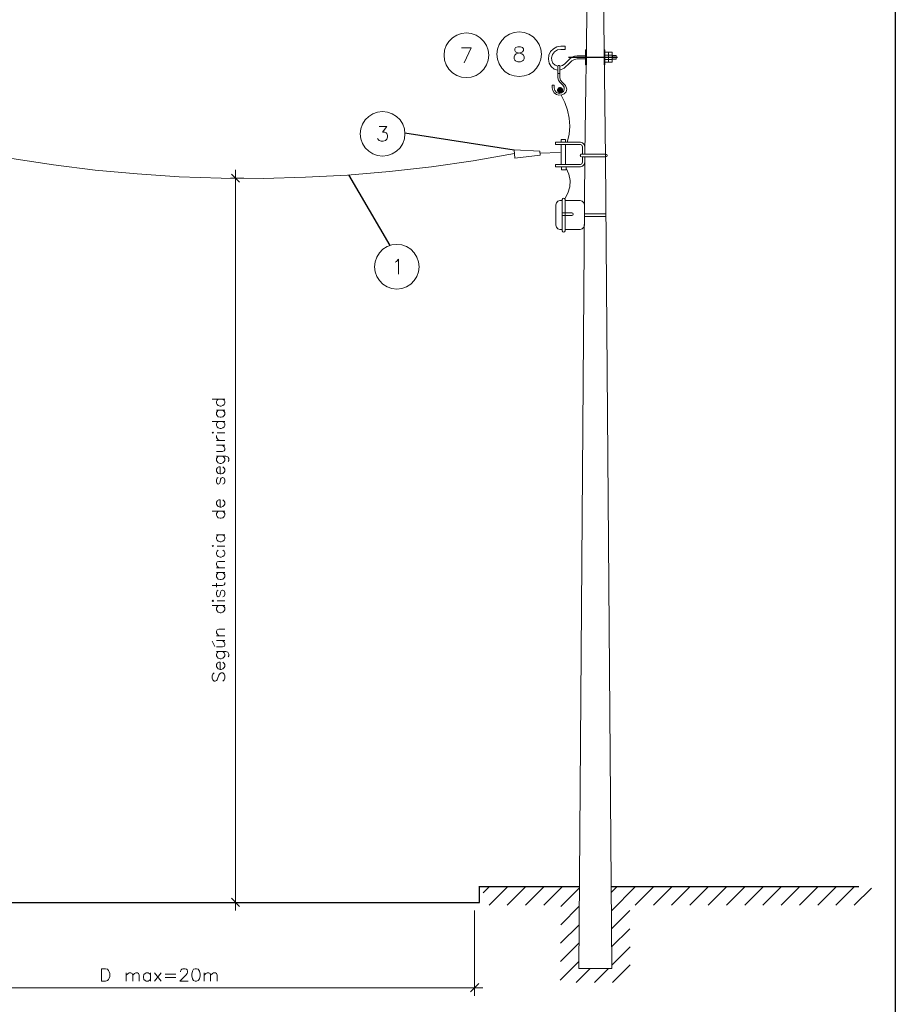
# Model space of a CAD drawing. Header units: millimetres. Extents: x 8 to 202, y 3 to 294.
# Tile 12 of 13: x 91 to 202, y 104 to 229. Entities that reach past the tile are written whole.
import ezdxf

# ---------------------------------------------------------------- set-up
doc = ezdxf.new("R2010")
doc.units = ezdxf.units.MM
doc.layers.add('DGE_CONTORNOS', color=7, linetype='Continuous', lineweight=0)
doc.layers.add('DGE_RELLENO', color=7, linetype='Continuous', lineweight=0)

msp = doc.modelspace()

# ---------------------------------------------------------------- hatches: boundary and pattern name
at = {"layer": 'DGE_RELLENO', "true_color": 0x000000}
for points in [[(166.1583, 224.3527), (166.116, 224.3527), (166.1583, 224.522)], [(166.116, 224.3527), (166.1583, 224.522), (166.116, 224.522)], [(166.116, 224.395), (166.1583, 224.395), (166.116, 224.2257)], [(166.1583, 224.395), (166.116, 224.2257), (166.1583, 224.2257)], [(166.2853, 224.3527), (166.243, 224.3527), (166.2853, 224.522)], [(166.243, 224.3527), (166.2853, 224.522), (166.243, 224.522)], [(166.243, 224.395), (166.2853, 224.395), (166.243, 224.2257)], [(166.2853, 224.395), (166.243, 224.2257), (166.2853, 224.2257)], [(166.4123, 224.3527), (166.37, 224.3527), (166.4123, 224.522)], [(166.37, 224.3527), (166.4123, 224.522), (166.37, 224.522)], [(166.37, 224.395), (166.4123, 224.395), (166.37, 224.2257)], [(166.4123, 224.395), (166.37, 224.2257), (166.4123, 224.2257)], [(159.0887, 220.3733), (159.004, 220.204), (159.4273, 220.204)], [(159.004, 220.204), (159.0887, 219.9924), (159.4273, 220.204)], [(159.2157, 220.5427), (159.0887, 220.3733), (159.4273, 220.204)], [(159.0887, 219.9924), (159.2157, 219.8653), (159.4273, 220.204)], [(159.4273, 220.585), (159.2157, 220.5427), (159.4273, 220.204)], [(159.2157, 219.8653), (159.4273, 219.7807), (159.4273, 220.204)], [(159.5967, 220.5427), (159.4273, 220.585), (159.4273, 220.204)], [(159.766, 220.3733), (159.5967, 220.5427), (159.4273, 220.204)], [(159.8083, 220.204), (159.766, 220.3733), (159.4273, 220.204)], [(159.4273, 219.7807), (159.5967, 219.8653), (159.4273, 220.204)], [(159.5967, 219.8653), (159.766, 219.9924), (159.4273, 220.204)], [(159.766, 219.9924), (159.8083, 220.204), (159.4273, 220.204)]]:
    msp.add_hatch(color=7, dxfattribs=at).paths.add_polyline_path(points, flags=0)

# ---------------------------------------------------------------- linework, layer by layer
at = {"layer": 'DGE_CONTORNOS', "lineweight": 25}
for points in [[(201.9723, 293.9063), (201.9723, 3.2456)], [(161.8827, 119.0697), (149.098, 119.0697)], [(149.1403, 119.0697), (149.1403, 117.08)], [(197.358, 119.0697), (165.9043, 119.0697)], [(68.5377, 117.08), (149.1827, 117.08)]]:
    msp.add_lwpolyline(points, dxfattribs=at)
at = {"layer": 'DGE_CONTORNOS', "lineweight": 5}
for points in [[(162.56, 212.076), (162.8563, 232.396)], [(164.9307, 232.396), (165.1847, 211.6527)], [(150.368, 224.649), (150.2833, 225.284), (150.0717, 225.8767), (149.733, 226.3847), (149.2673, 226.8504), (148.7593, 227.189), (148.1243, 227.4007), (147.5317, 227.4854), (146.8967, 227.4007), (146.304, 227.189), (145.7537, 226.8504), (145.288, 226.3847), (144.9493, 225.8767), (144.7377, 225.284), (144.6953, 224.649), (144.7377, 224.014), (144.9493, 223.4214), (145.288, 222.871), (145.7537, 222.4054), (146.304, 222.0667), (146.8967, 221.855), (147.5317, 221.8127), (148.1243, 221.855), (148.7593, 222.0667), (149.2673, 222.4054), (149.733, 222.871), (150.0717, 223.4214), (150.2833, 224.014), (150.368, 224.649)], [(157.0567, 224.776), (156.972, 225.411), (156.7603, 226.0037), (156.4217, 226.5117), (155.9983, 226.9774), (155.448, 227.316), (154.8553, 227.5277), (154.2203, 227.6124), (153.5853, 227.5277), (152.9927, 227.316), (152.4423, 226.9774), (152.019, 226.5117), (151.6803, 226.0037), (151.4687, 225.411), (151.384, 224.776), (151.4687, 224.141), (151.6803, 223.5483), (152.019, 222.998), (152.4423, 222.5323), (152.9927, 222.1937), (153.5853, 222.0243), (154.2203, 221.9397), (154.8553, 222.0243), (155.448, 222.1937), (155.9983, 222.5323), (156.4217, 222.998), (156.7603, 223.5483), (156.972, 224.141), (157.0567, 224.776)], [(159.512, 225.792), (159.004, 225.7073), (158.5807, 225.4534), (158.1997, 225.1147), (157.988, 224.649), (157.9457, 224.141), (158.0303, 223.633), (158.2843, 223.2097), (158.6653, 222.871)], [(159.512, 225.792), (160.0623, 225.792), (160.0623, 225.3687), (159.512, 225.3687), (159.0887, 225.3264), (158.7077, 225.0724), (158.4537, 224.7337), (158.3267, 224.3104), (158.369, 223.9717), (158.496, 223.633), (158.7923, 223.379), (159.131, 223.252)], [(162.6447, 225.3264), (162.7717, 225.3264), (162.7717, 223.4214), (162.6447, 223.4214), (162.6447, 225.3264)], [(165.0153, 225.3264), (165.0153, 223.4214)], [(165.0153, 225.3264), (165.1, 225.3264), (165.1, 225.03)], [(165.1, 225.03), (166.0313, 225.03), (166.0313, 223.76), (165.1, 223.76), (165.1, 225.03)], [(165.5657, 223.76), (165.5657, 225.03)], [(159.385, 223.252), (159.7237, 223.3367), (160.02, 223.5483), (160.655, 224.1833)], [(162.6447, 224.1833), (161.5863, 224.1833), (161.2477, 224.0987), (160.909, 223.9294), (160.655, 223.6754), (159.9353, 222.998), (159.385, 222.744)], [(161.5863, 224.5644), (161.2477, 224.522), (160.909, 224.395), (160.655, 224.1833)], [(161.5863, 224.5644), (162.6447, 224.5644)], [(162.7717, 224.5644), (162.7717, 224.1833)], [(165.0153, 223.4214), (165.1, 223.4214), (165.1, 223.76)], [(165.1, 224.649), (166.0313, 224.649)], [(165.1, 224.0987), (166.0313, 224.0987)], [(166.0313, 224.141), (166.5393, 224.141), (166.5393, 224.6067), (166.0313, 224.6067)], [(166.5393, 224.3527), (166.5393, 224.5644)], [(158.6653, 222.871), (159.131, 222.744)], [(159.385, 223.252), (159.3427, 223.3367), (159.1733, 223.3367), (159.131, 223.252), (159.131, 222.3207)], [(159.385, 223.252), (159.385, 222.3207)], [(159.131, 221.7704), (159.131, 222.3207), (159.385, 222.3207), (159.385, 221.7704), (159.4697, 221.474), (159.6813, 221.22), (160.1047, 220.7967), (160.274, 220.331), (160.1893, 219.9924)], [(159.131, 221.7704), (159.2157, 221.474), (159.385, 221.22)], [(158.4113, 220.5004), (158.4113, 220.839), (158.6653, 220.839), (158.6653, 220.5004), (158.75, 220.1617), (158.9617, 219.9077), (159.3003, 219.7807), (159.5967, 219.8653), (159.8507, 220.0347), (159.9353, 220.331), (159.9353, 220.585), (159.766, 220.839), (159.385, 221.22)], [(158.4113, 220.5004), (158.496, 220.1617), (158.6653, 219.8653), (158.9617, 219.6537), (159.258, 219.569), (159.639, 219.6114), (159.9353, 219.7384), (160.1893, 219.9924)], [(160.3163, 213.6), (160.5703, 214.5737), (160.655, 215.632), (160.5703, 216.648), (160.3587, 217.664), (160.02, 218.6377), (159.5543, 219.569)], [(139.7, 214.6583), (139.6577, 215.2934), (139.446, 215.886), (139.1073, 216.4364), (138.6417, 216.8597), (138.0913, 217.1983), (137.4987, 217.41), (136.8637, 217.4947), (136.2287, 217.41), (135.636, 217.1983), (135.128, 216.8597), (134.6623, 216.4364), (134.3237, 215.886), (134.112, 215.2934), (134.0273, 214.6583), (134.112, 214.0233), (134.3237, 213.4307), (134.6623, 212.8804), (135.128, 212.457), (135.636, 212.1184), (136.2287, 211.9067), (136.8637, 211.822), (137.4987, 211.9067), (138.0913, 212.1184), (138.6417, 212.457), (139.1073, 212.8804), (139.446, 213.4307), (139.6577, 214.0233), (139.7, 214.6583)], [(159.5543, 213.6), (159.5543, 213.9387), (160.1047, 213.9387), (160.1047, 213.6)], [(153.5853, 212.6264), (153.67, 211.568), (156.8873, 211.949), (156.845, 212.457), (153.5853, 212.6264)], [(162.0097, 213.6), (158.8347, 213.6)], [(158.8347, 213.6), (158.8347, 213.3037)], [(162.0097, 213.3037), (158.8347, 213.3037)], [(159.5543, 210.7637), (159.5543, 213.3037)], [(160.1047, 210.7637), (160.1047, 213.3037)], [(162.56, 213.0073), (162.4753, 213.3037), (162.2637, 213.5153), (162.0097, 213.6)], [(162.2637, 213.0073), (162.179, 213.219), (162.0097, 213.3037)], [(162.2637, 213.0073), (162.2637, 212.076)], [(162.56, 213.0073), (162.56, 212.076)], [(89.8313, 211.5257), (95.123, 210.7214), (100.4147, 210.044), (105.7487, 209.5784), (111.0827, 209.1974), (116.4167, 209.028), (121.7507, 208.9857), (127.0847, 209.155), (132.4187, 209.409), (137.7527, 209.8747), (143.0867, 210.4674), (148.3783, 211.2294), (153.6277, 212.1607)], [(156.845, 212.203), (159.4273, 212.2877)], [(161.798, 108.698), (162.56, 211.7374)], [(162.1367, 212.1184), (162.052, 212.0337), (161.9673, 211.9067), (162.052, 211.7797), (162.1367, 211.7374)], [(165.227, 212.076), (162.2213, 212.076)], [(165.227, 211.7374), (162.2213, 211.7374)], [(162.2637, 211.7374), (162.2637, 211.06)], [(162.56, 211.7374), (162.56, 211.06)], [(165.1847, 211.6527), (165.989, 108.698)], [(165.227, 211.7374), (165.354, 211.7797), (165.3963, 211.9067), (165.354, 212.0337), (165.227, 212.076)], [(118.237, 210.0864), (118.237, 116.064)], [(162.0097, 210.7637), (158.8347, 210.7637)], [(158.8347, 210.4674), (158.8347, 210.7637)], [(162.0097, 210.4674), (158.8347, 210.4674)], [(159.5967, 210.0864), (159.5967, 210.4674)], [(160.1893, 210.0864), (159.5967, 210.0864)], [(160.02, 206.4034), (160.401, 207.123), (160.655, 207.9274), (160.6973, 208.7317), (160.528, 209.536), (160.1893, 210.298)], [(160.1893, 210.0864), (160.1893, 210.4674)], [(162.0097, 210.4674), (162.2637, 210.552), (162.4753, 210.7637), (162.56, 211.06)], [(162.0097, 210.7637), (162.179, 210.8483), (162.2637, 211.06)], [(117.602, 209.028), (119.2953, 209.028)], [(118.745, 208.52), (117.729, 209.536)], [(160.0623, 206.3187), (159.9777, 206.4457), (159.8507, 206.488), (159.766, 206.4457), (159.6813, 206.3187)], [(159.6813, 206.3187), (159.6813, 202.3394)], [(160.0623, 206.3187), (160.0623, 202.3394)], [(159.385, 206.1917), (159.131, 206.107), (158.9617, 205.8954), (158.877, 205.6413)], [(158.877, 203.059), (158.877, 205.6413)], [(159.385, 206.1917), (159.6813, 206.1917)], [(160.0623, 206.1917), (161.9673, 206.1917)], [(162.5177, 205.6413), (162.433, 205.8954), (162.2213, 206.107), (161.9673, 206.1917)], [(162.5177, 205.6413), (162.5177, 203.059)], [(160.909, 204.6254), (159.6813, 204.6254)], [(160.909, 204.2867), (159.6813, 204.2867)], [(160.909, 204.2867), (161.036, 204.329), (161.0783, 204.456), (161.036, 204.583), (160.909, 204.6254)], [(165.227, 204.4983), (162.5177, 204.4983)], [(165.227, 204.1597), (162.5177, 204.1597)], [(158.877, 203.059), (158.9617, 202.805), (159.131, 202.5934), (159.385, 202.5087)], [(159.6813, 202.5087), (159.385, 202.5087)], [(161.9673, 202.5087), (160.0623, 202.5087)], [(161.9673, 202.5087), (162.2213, 202.5934), (162.433, 202.805), (162.5177, 203.059)], [(159.6813, 202.3394), (159.766, 202.2124), (159.8507, 202.17), (159.9777, 202.2124), (160.0623, 202.3394)], [(141.5203, 197.7674), (141.4357, 198.4024), (141.224, 198.995), (140.8853, 199.5454), (140.462, 200.011), (139.9117, 200.3497), (139.319, 200.5614), (138.684, 200.6037), (138.049, 200.5614), (137.4563, 200.3497), (136.906, 200.011), (136.4827, 199.5454), (136.144, 198.995), (135.9323, 198.4024), (135.8477, 197.7674), (135.9323, 197.1323), (136.144, 196.5397), (136.4827, 196.0317), (136.906, 195.566), (137.4563, 195.2274), (138.049, 195.0157), (138.684, 194.931), (139.319, 195.0157), (139.9117, 195.2274), (140.462, 195.566), (140.8853, 196.0317), (141.224, 196.5397), (141.4357, 197.1323), (141.5203, 197.7674)], [(115.2737, 180.961), (116.8823, 180.961)], [(116.0357, 180.961), (115.9087, 180.834), (115.824, 180.6647), (115.824, 180.453), (115.9087, 180.2837), (116.0357, 180.1567), (116.2897, 180.072), (116.4167, 180.072), (116.6283, 180.1567), (116.7977, 180.2837), (116.8823, 180.453), (116.8823, 180.6647), (116.7977, 180.834), (116.6283, 180.961)], [(115.824, 179.564), (116.8823, 179.564)], [(116.0357, 179.564), (115.9087, 179.3947), (115.824, 179.2677), (115.824, 179.0137), (115.9087, 178.8867), (116.0357, 178.7174), (116.2897, 178.675), (116.4167, 178.675), (116.6283, 178.7174), (116.7977, 178.8867), (116.8823, 179.0137), (116.8823, 179.2677), (116.7977, 179.3947), (116.6283, 179.564)], [(115.2737, 178.1247), (116.8823, 178.1247)], [(116.0357, 178.1247), (115.9087, 177.9977), (115.824, 177.8284), (115.824, 177.6167), (115.9087, 177.4474), (116.0357, 177.3204), (116.2897, 177.2357), (116.4167, 177.2357), (116.6283, 177.3204), (116.7977, 177.4474), (116.8823, 177.6167), (116.8823, 177.8284), (116.7977, 177.9977), (116.6283, 178.1247)], [(115.3583, 176.643), (115.2737, 176.6854), (115.3583, 176.77), (115.443, 176.6854), (115.3583, 176.643)], [(116.2897, 175.7117), (116.0357, 175.7964), (115.9087, 175.9657), (115.824, 176.0927), (115.824, 176.3467)], [(115.9087, 176.6854), (116.8823, 176.6854)], [(115.824, 175.7117), (116.8823, 175.7117)], [(115.824, 174.3147), (116.586, 174.3147), (116.7977, 174.3994), (116.8823, 174.5264), (116.8823, 174.738), (116.7977, 174.9074), (116.586, 175.119)], [(115.824, 175.119), (116.8823, 175.119)], [(115.824, 173.722), (117.0093, 173.722), (117.2633, 173.6374), (117.3057, 173.5527), (117.3903, 173.4257), (117.3903, 173.1717), (117.3057, 173.0447)], [(116.0357, 173.722), (115.9087, 173.5527), (115.824, 173.4257), (115.824, 173.1717), (115.9087, 173.0447), (116.0357, 172.8754), (116.2897, 172.7907), (116.4167, 172.7907), (116.6283, 172.8754), (116.7977, 173.0447), (116.8823, 173.1717), (116.8823, 173.4257), (116.7977, 173.5527), (116.6283, 173.722)], [(116.2897, 171.4784), (116.2897, 172.3674), (116.1203, 172.3674), (115.951, 172.2827), (115.9087, 172.198), (115.824, 172.071), (115.824, 171.817), (115.9087, 171.69), (116.0357, 171.5207), (116.2897, 171.4784), (116.4167, 171.4784), (116.6283, 171.5207), (116.7977, 171.69), (116.8823, 171.817), (116.8823, 172.071), (116.7977, 172.198), (116.6283, 172.3674)], [(116.0357, 171.0127), (115.9087, 170.928), (115.824, 170.7164), (115.824, 170.4624), (115.9087, 170.2507), (116.0357, 170.166), (116.205, 170.2507), (116.2897, 170.42), (116.332, 170.801), (116.4167, 170.928), (116.586, 171.0127), (116.6283, 171.0127), (116.7977, 170.928), (116.8823, 170.7164), (116.8823, 170.4624), (116.7977, 170.2507), (116.6283, 170.166)], [(116.2897, 167.245), (116.2897, 168.1764), (116.1203, 168.1764), (115.951, 168.0917), (115.9087, 168.007), (115.824, 167.88), (115.824, 167.626), (115.9087, 167.499), (116.0357, 167.3297), (116.2897, 167.245), (116.4167, 167.245), (116.6283, 167.3297), (116.7977, 167.499), (116.8823, 167.626), (116.8823, 167.88), (116.7977, 168.007), (116.6283, 168.1764)], [(115.2737, 166.737), (116.8823, 166.737)], [(116.0357, 166.737), (115.9087, 166.5677), (115.824, 166.4407), (115.824, 166.229), (115.9087, 166.0597), (116.0357, 165.8904), (116.2897, 165.848), (116.4167, 165.848), (116.6283, 165.8904), (116.7977, 166.0597), (116.8823, 166.229), (116.8823, 166.4407), (116.7977, 166.5677), (116.6283, 166.737)], [(115.824, 163.7314), (116.8823, 163.7314)], [(116.0357, 163.7314), (115.9087, 163.6044), (115.824, 163.435), (115.824, 163.2234), (115.9087, 163.054), (116.0357, 162.927), (116.2897, 162.8424), (116.4167, 162.8424), (116.6283, 162.927), (116.7977, 163.054), (116.8823, 163.2234), (116.8823, 163.435), (116.7977, 163.6044), (116.6283, 163.7314)], [(115.3583, 162.2497), (115.2737, 162.292), (115.3583, 162.3767), (115.443, 162.292), (115.3583, 162.2497)], [(116.0357, 161.784), (115.9087, 161.657), (115.824, 161.4877), (115.824, 161.276), (115.9087, 161.1067), (116.0357, 160.9797), (116.2897, 160.895), (116.4167, 160.895), (116.6283, 160.9797), (116.7977, 161.1067), (116.8823, 161.276), (116.8823, 161.4877), (116.7977, 161.657), (116.6283, 161.784)], [(115.9087, 162.292), (116.8823, 162.292)], [(116.1203, 159.5404), (115.9087, 159.752), (115.824, 159.9214), (115.824, 160.133), (115.9087, 160.3024), (116.1203, 160.3447), (116.8823, 160.3447)], [(115.824, 159.5404), (116.8823, 159.5404)], [(115.824, 158.9477), (116.8823, 158.9477)], [(116.0357, 158.9477), (115.9087, 158.7784), (115.824, 158.6514), (115.824, 158.3974), (115.9087, 158.2704), (116.0357, 158.101), (116.2897, 158.0587), (116.4167, 158.0587), (116.6283, 158.101), (116.7977, 158.2704), (116.8823, 158.3974), (116.8823, 158.6514), (116.7977, 158.7784), (116.6283, 158.9477)], [(115.2737, 157.2967), (116.586, 157.2967), (116.7977, 157.3814), (116.8823, 157.5084), (116.8823, 157.6777)], [(115.824, 157.085), (115.824, 157.593)], [(116.0357, 156.704), (115.9087, 156.6194), (115.824, 156.4077), (115.824, 156.1537), (115.9087, 155.942), (116.0357, 155.8574), (116.205, 155.942), (116.2897, 156.1114), (116.332, 156.45), (116.4167, 156.6194), (116.586, 156.704), (116.6283, 156.704), (116.7977, 156.6194), (116.8823, 156.4077), (116.8823, 156.1537), (116.7977, 155.942), (116.6283, 155.8574)], [(115.3583, 155.2647), (115.2737, 155.3494), (115.3583, 155.434), (115.443, 155.3494), (115.3583, 155.2647)], [(115.9087, 155.3494), (116.8823, 155.3494)], [(115.2737, 154.7567), (116.8823, 154.7567)], [(116.0357, 154.7567), (115.9087, 154.5874), (115.824, 154.4604), (115.824, 154.2064), (115.9087, 154.0794), (116.0357, 153.91), (116.2897, 153.8254), (116.4167, 153.8254), (116.6283, 153.91), (116.7977, 154.0794), (116.8823, 154.2064), (116.8823, 154.4604), (116.7977, 154.5874), (116.6283, 154.7567)], [(116.1203, 150.9044), (115.9087, 151.1584), (115.824, 151.2854), (115.824, 151.497), (115.9087, 151.6664), (116.1203, 151.751), (116.8823, 151.751)], [(115.6123, 149.5497), (115.2737, 150.227)], [(115.824, 150.9044), (116.8823, 150.9044)], [(115.824, 149.5074), (116.586, 149.5074), (116.7977, 149.5497), (116.8823, 149.719), (116.8823, 149.9307), (116.7977, 150.1), (116.586, 150.3117)], [(115.824, 150.3117), (116.8823, 150.3117)], [(115.824, 148.9147), (117.0093, 148.9147), (117.2633, 148.83), (117.3057, 148.7454), (117.3903, 148.576), (117.3903, 148.3644), (117.3057, 148.2374)], [(116.0357, 148.9147), (115.9087, 148.7454), (115.824, 148.576), (115.824, 148.3644), (115.9087, 148.2374), (116.0357, 148.068), (116.2897, 147.9834), (116.4167, 147.9834), (116.6283, 148.068), (116.7977, 148.2374), (116.8823, 148.3644), (116.8823, 148.576), (116.7977, 148.7454), (116.6283, 148.9147)], [(116.2897, 146.6287), (116.2897, 147.56), (116.1203, 147.56), (115.951, 147.4754), (115.9087, 147.3907), (115.824, 147.2637), (115.824, 147.0097), (115.9087, 146.8827), (116.0357, 146.7134), (116.2897, 146.6287), (116.4167, 146.6287), (116.6283, 146.7134), (116.7977, 146.8827), (116.8823, 147.0097), (116.8823, 147.2637), (116.7977, 147.3907), (116.6283, 147.56)], [(115.5277, 146.2054), (115.3583, 146.036), (115.2737, 145.8244), (115.2737, 145.528), (115.3583, 145.3164), (115.5277, 145.147), (115.6547, 145.147), (115.824, 145.2317), (115.9087, 145.3164), (115.951, 145.4434), (116.1203, 145.909), (116.205, 146.036), (116.2897, 146.1207), (116.4167, 146.2054), (116.6283, 146.2054), (116.7977, 146.036), (116.8823, 145.8244), (116.8823, 145.528), (116.7977, 145.3164), (116.6283, 145.147)], [(117.729, 117.6304), (118.745, 116.572)], [(117.602, 117.08), (119.2953, 117.08)], [(148.5477, 116.064), (148.5477, 105.2267)], [(101.219, 107.0894), (101.219, 108.6557), (101.727, 108.6557), (101.981, 108.6134), (102.108, 108.444), (102.1927, 108.2747), (102.2773, 108.063), (102.2773, 107.682), (102.1927, 107.4704), (102.108, 107.301), (101.981, 107.174), (101.727, 107.0894), (101.219, 107.0894)], [(104.3517, 108.1477), (104.3517, 107.0894)], [(104.3517, 107.8514), (104.6057, 108.063), (104.7327, 108.1477), (104.9443, 108.1477), (105.1137, 108.063), (105.1983, 107.8514), (105.1983, 107.0894)], [(105.1983, 107.8514), (105.41, 108.063), (105.5793, 108.1477), (105.791, 108.1477), (105.918, 108.063), (106.0027, 107.8514), (106.0027, 107.0894)], [(107.442, 107.936), (107.2727, 108.063), (107.1457, 108.1477), (106.8917, 108.1477), (106.7647, 108.063), (106.5953, 107.936), (106.553, 107.682), (106.553, 107.555), (106.5953, 107.301), (106.7647, 107.174), (106.8917, 107.0894), (107.1457, 107.0894), (107.2727, 107.174), (107.442, 107.301)], [(107.442, 108.1477), (107.442, 107.0894)], [(107.95, 108.1477), (108.7967, 107.0894)], [(108.7967, 108.1477), (107.95, 107.0894)], [(109.3047, 107.9784), (110.6593, 107.9784)], [(109.3047, 107.555), (110.6593, 107.555)], [(111.252, 108.2747), (111.252, 108.3594), (111.3367, 108.5287), (111.4213, 108.6134), (111.5483, 108.6557), (111.8447, 108.6557), (112.014, 108.6134), (112.0987, 108.5287), (112.141, 108.3594), (112.141, 108.2324), (112.0987, 108.063), (111.9293, 107.8514), (111.1673, 107.0894), (112.2257, 107.0894)], [(113.1147, 108.6557), (112.903, 108.6134), (112.776, 108.3594), (112.6913, 107.9784), (112.6913, 107.7667), (112.776, 107.3857), (112.903, 107.174), (113.1147, 107.0894), (113.284, 107.0894), (113.4957, 107.174), (113.665, 107.3857), (113.7497, 107.7667), (113.7497, 107.9784), (113.665, 108.3594), (113.4957, 108.6134), (113.284, 108.6557), (113.1147, 108.6557)], [(114.2577, 108.1477), (114.2577, 107.0894)], [(114.2577, 107.8514), (114.4693, 108.063), (114.6387, 108.1477), (114.8503, 108.1477), (115.0197, 108.063), (115.062, 107.8514), (115.062, 107.0894)], [(115.062, 107.8514), (115.316, 108.063), (115.443, 108.1477), (115.697, 108.1477), (115.824, 108.063), (115.9087, 107.8514), (115.9087, 107.0894)], [(165.989, 108.698), (161.798, 108.698)], [(67.5217, 106.2427), (149.606, 106.2427)], [(148.0397, 105.7347), (149.098, 106.793)]]:
    msp.add_lwpolyline(points, dxfattribs=at)
at = {"layer": 'DGE_CONTORNOS', "lineweight": 13}
for points in [[(147.2353, 223.6754), (148.1243, 225.5804), (146.8967, 225.5804)], [(154.051, 225.7073), (153.7547, 225.6227), (153.67, 225.4534), (153.67, 225.2417), (153.7547, 225.0724), (153.924, 224.9877), (154.305, 224.903), (154.559, 224.8184), (154.7707, 224.649), (154.8553, 224.4374), (154.8553, 224.1833), (154.7707, 224.014), (154.6437, 223.9294), (154.3897, 223.8024), (154.051, 223.8024), (153.7547, 223.9294), (153.67, 224.014), (153.5853, 224.1833), (153.5853, 224.4374), (153.67, 224.649), (153.8393, 224.8184), (154.1357, 224.903), (154.4743, 224.9877), (154.6437, 225.0724), (154.7707, 225.2417), (154.7707, 225.4534), (154.6437, 225.6227), (154.3897, 225.7073), (154.051, 225.7073)], [(136.4403, 215.5897), (137.414, 215.5897), (136.8637, 214.87), (137.16, 214.87), (137.3293, 214.7854), (137.414, 214.7007), (137.4987, 214.4467), (137.4987, 214.235), (137.414, 213.981), (137.2447, 213.8117), (136.9483, 213.727), (136.6943, 213.727), (136.4403, 213.8117), (136.3557, 213.8964), (136.2287, 214.0657)], [(138.4723, 198.36), (138.6417, 198.4447), (138.8957, 198.741), (138.8957, 196.836)]]:
    msp.add_lwpolyline(points, dxfattribs=at)
at = {"layer": 'DGE_CONTORNOS', "lineweight": 30}
for points in [[(166.7087, 224.3527), (160.4857, 224.3527)], [(139.7, 214.7854), (153.5853, 212.6264)], [(132.5457, 209.4514), (137.795, 200.4767)], [(149.6483, 118.3077), (150.4103, 119.0697)], [(150.4103, 116.7414), (152.7387, 119.0697)], [(152.6963, 116.7414), (155.0247, 119.0697)], [(155.0247, 116.7414), (157.353, 119.0697)], [(157.353, 116.7414), (159.6813, 119.0697)], [(159.512, 116.572), (161.8827, 118.9427)], [(165.9043, 118.35), (166.624, 119.0697)], [(165.9467, 116.0217), (168.9523, 119.0697)], [(168.9523, 116.7414), (171.2807, 119.0697)], [(171.2807, 116.7414), (173.609, 119.0697)], [(173.5667, 116.7414), (175.895, 119.0697)], [(175.895, 116.7414), (178.2233, 119.0697)], [(178.2233, 116.7414), (180.5517, 119.0697)], [(180.5517, 116.7414), (182.88, 119.0697)], [(182.88, 116.7414), (185.2083, 119.0697)], [(185.166, 116.7414), (187.4943, 119.0697)], [(187.4943, 116.7414), (189.8227, 119.0697)], [(189.8227, 116.7414), (192.151, 119.0697)], [(192.151, 116.7414), (194.4793, 119.0697)], [(194.437, 116.7414), (196.7653, 119.0697)], [(196.7653, 116.7414), (198.9667, 118.9004)], [(159.512, 114.2437), (161.8403, 116.6144)], [(165.9467, 113.7357), (168.275, 116.064)], [(159.4697, 111.9153), (161.8403, 114.2437)], [(165.9467, 111.4497), (168.275, 113.7357)], [(159.4697, 109.587), (161.798, 111.9153)], [(165.989, 109.1214), (168.3173, 111.4497)], [(159.4273, 107.2164), (161.798, 109.587)], [(166.0737, 106.92), (168.3173, 109.1637)], [(161.4593, 106.92), (163.2373, 108.698)], [(163.7877, 106.92), (165.5657, 108.698)]]:
    msp.add_lwpolyline(points, dxfattribs=at)

doc.saveas('drawing.dxf')
